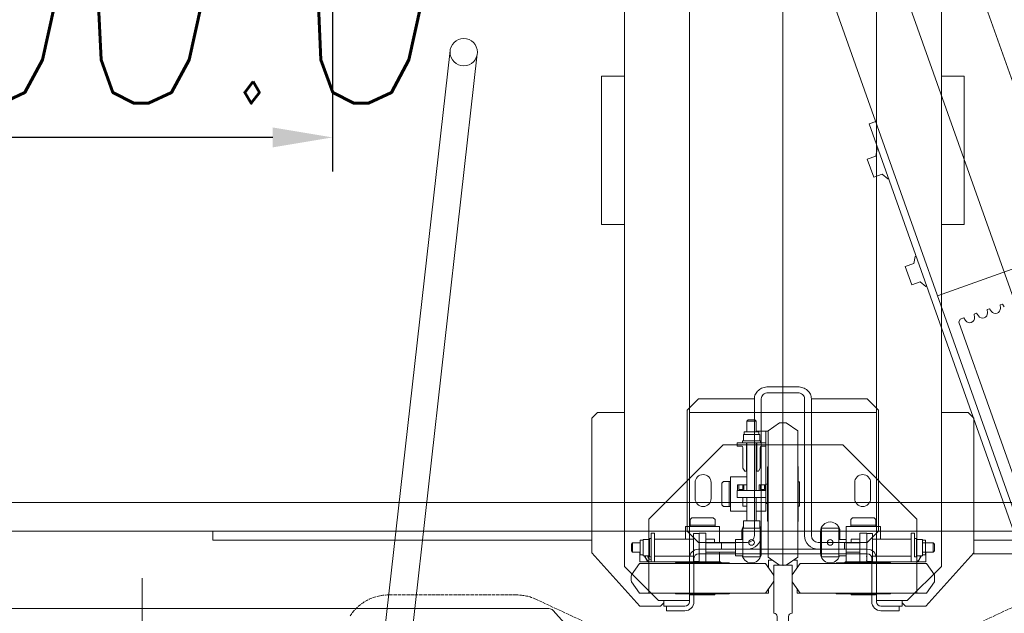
# Model space of a CAD drawing. Header units: millimetres. Extents: x 213386 to 459888, y 74252 to 208052.
# Tile 38 of 256: x 388377 to 389241, y 123037 to 123558. Entities that reach past the tile are written whole.
import ezdxf

# ---------------------------------------------------------------- set-up
doc = ezdxf.new("R2010")
doc.units = ezdxf.units.MM
doc.linetypes.add('ACAD_ISO02W100', pattern=[15, 12, -3])
doc.layers.get('Defpoints').update_dxf_attribs({"color": 255, "lineweight": 0})
doc.layers.add('DASH_25', color=255, linetype='ACAD_ISO02W100', lineweight=0)
doc.layers.add('NOVÁ TENKÁ', color=255, linetype='Continuous', lineweight=0)
doc.layers.add('DIM_COMP_AUX', color=255, linetype='Continuous', lineweight=0, plot=False)
doc.styles.add('ROMANS', font='romans.shx', dxfattribs={"width": 0.75, "oblique": 5, "height": 200})
doc.dimstyles.new('KONE_mm', dxfattribs={"dimscale": 15, "dimtxt": 3.5, "dimasz": 3.5, "dimexe": 2, "dimexo": 0, "dimgap": 2, "dimtad": 1, "dimdec": 0, "dimrnd": 0.01, "dimzin": 0, "dimdsep": 46, "dimtxsty": 'ROMANS', "dimsah": 1, "dimcen": 0, "dimclrd": 256, "dimclre": 256, "dimclrt": 256, "dimadec": 1, "dimazin": 3, "dimtfac": 1, "dimtdec": 0, "dimtmove": 0, "dimatfit": 3, "dimfxl": 1, "dimtolj": 1, "dimtzin": 0, "dimarcsym": 0})

# ---------------------------------------------------------------- blocks, each defined once
blk = doc.blocks.new('MX20_Planview')
at = {"layer": 'DASH_25', "ltscale": 0.25}
for p, q in [((-27.63, 164), (-52.19, 216.67)), ((-27.63, -164), (-52.19, -216.67)), ((-55.94, -233.58), (-55.94, -345.96))]:
    blk.add_line(p, q, dxfattribs=at)
for centre, start, end in [((-15.94, -233.58), 155, 180), ((-15.94, -345.96), 180, 237.10184)]:
    blk.add_arc(centre, 40, start, end, dxfattribs=at)
blk = doc.blocks.new('*D978')
at = {"layer": 'Defpoints', "color": 0, "transparency": 16777216}
for p in [(-429.76, 1725), (-300, 1725), (-300, 1325)]:
    blk.add_point(p, dxfattribs=at)
at = {"layer": 'DIM_COMP_AUX', "lineweight": -2, "transparency": 16777216}
for p, q in [((-300, 1725), (-459.76, 1725)), ((-429.76, 1377.5), (-429.76, 1672.5)), ((-300, 1325), (-459.76, 1325))]:
    blk.add_line(p, q, dxfattribs=at)
at = {"layer": 'DIM_COMP_AUX', "transparency": 16777216}
for points in [[(-421.01, 1672.5), (-438.51, 1672.5), (-429.76, 1725)], [(-421.01, 1377.5), (-438.51, 1377.5), (-429.76, 1325)]]:
    blk.add_solid(points, dxfattribs=at)
at = {"layer": 'DIM_COMP_AUX', "transparency": 16777216, "insert": (-299.76, 1525), "char_height": 200, "attachment_point": 5, "rotation": 270, "style": 'ROMANS'}
blk.add_mtext('\\A1;400.0', dxfattribs=at)
blk = doc.blocks.new('10020_Elevator_0')
at = {"layer": 'NOVÁ TENKÁ'}
for p, q in [((-775, 1880), (-775, 205)), ((-843, 1135.23), (-843, 1848.77)), ((-750, 1855), (-750, 205)), ((-783, 1430), (-783, 1097.5)), ((-775.61, 1430), (-783, 1430)), ((-991.65, 1293.92), (-353.65, 1221.92)), ((-994.35, 1270.08), (-356.35, 1198.08)), ((-885.49, 616.04), (885.09, 1245.09)), ((-891.82, 679.78), (527.46, 1183.53)), ((-526.87, 676.67), (892.48, 1180.44)), ((-891.57, 1089.28), (-844.66, 1131.51)), ((-841, 1055.5), (-794, 1097.5)), ((-794, 1097.5), (-676, 1097.5)), ((-676, 1097.5), (-671, 1092.5)), ((-671, 1092.5), (-671, 1069)), ((-506, 1077), (-506, 1089)), ((-506, 1089), (-376, 1089)), ((-376, 1077), (-376, 1089)), ((-506, 1071), (-506, 1077)), ((-376, 1071), (-376, 1077)), ((-836, 1039), (-806, 1069)), ((-819.5, 1062.89), (-829.5, 1055.88)), ((-813.5, 1062.89), (-803.5, 1055.88)), ((680, 1069), (-806, 1069)), ((-793.5, 1061.89), (-792.5, 1062.89)), ((-792.5, 1062.89), (-786.5, 1062.89)), ((-786.5, 1062.89), (-785.5, 1061.89)), ((-506, 1071), (-506, 1069)), ((-376, 1071), (-376, 1069)), ((-841, 1055.5), (-841, 1052.5)), ((-829.5, 1055.88), (-829.5, 1000.5)), ((-803.5, 1055.88), (-803.5, 1000.5)), ((-802, 985.5), (-802, 1055.5)), ((-793.5, 1055.5), (-802, 1055.5)), ((-802, 1055), (-802, 985)), ((-802, 1055), (-802, 985)), ((-796, 1055.1), (-796, 1052.6)), ((-783, 1055.1), (-796, 1055.1)), ((-793.5, 1061.89), (-785.5, 1061.89)), ((-793.5, 1061.89), (-793.5, 1055.1)), ((-785.5, 1061.89), (-785.5, 1055.1)), ((-783, 1055.1), (-783, 1052.6)), ((-841, 1037.5), (-841, 1052.5)), ((-829.5, 1047.5), (-764.5, 1047.5)), ((-802, 1045.5), (-789.5, 1045.5)), ((-802, 1042.5), (-802, 1045.5)), ((-797.5, 1047.1), (-781.5, 1047.1)), ((-797.5, 1045.5), (-797.5, 1047.1)), ((-781.5, 1045.5), (-797.5, 1045.5)), ((-796.69, 1052.6), (-782.31, 1052.6)), ((-796.69, 1047.5), (-796.69, 1052.6)), ((-784.11, 1047.1), (-794.89, 1047.1)), ((-777, 1045.5), (-789.5, 1045.5)), ((-782.31, 1047.5), (-782.31, 1052.6)), ((-781.5, 1047.1), (-781.5, 1045.5)), ((-777, 1042.5), (-777, 1045.5)), ((-764.5, 1047.5), (-699.5, 982.5)), ((-838, 1034.5), (-841, 1037.5)), ((-836, 1020), (-836, 1039)), ((-802, 1042.5), (-798.5, 1042.5)), ((-799, 1042.5), (-778.5, 1042.5)), ((-778.5, 1042.5), (-799, 1042.5)), ((-797, 1042.5), (-797, 1008.5)), ((-782, 1042.5), (-782, 1008.5)), ((-777, 1042.5), (-780.5, 1042.5)), ((-841, 1032), (-845, 1032)), ((-845, 1032), (-845, 1016)), ((-836, 1034.5), (-841, 1034.5)), ((-841, 1032), (-841, 1034.5)), ((-841, 1032), (-841, 1016)), ((-836, 1020), (-836, 1012)), ((-830, 1000.5), (-830, 1024)), ((-803, 1000.5), (-803, 1024)), ((836, 1012), (-837, 1012)), ((-831, 1011.25), (-831, 1000.5)), ((-830, 1011.25), (-831, 1011.25)), ((-785, 1004), (-775, 1014)), ((-782, 1015.5), (-771, 1015.5)), ((-775, 1014), (-669, 1014)), ((-771, 1015.5), (-771, 1000.5)), ((-771, 1011.45), (-771, 1000.5)), ((-771, 1011.45), (-764.97, 1011.45)), ((-770, 1011.45), (-770, 1000.5)), ((-763.5, 1009.98), (-764.97, 1011.45)), ((-671, 1012), (-671, 848)), ((-669, 1014), (-659, 1004)), ((-837, 1008), (-799, 1008)), ((-803, 1009), (-802, 1009)), ((-802, 992), (-802, 1009)), ((-777, 1003.5), (-802, 1003.5)), ((-801.75, 1008.5), (-789.5, 1008.5)), ((-801.75, 1003.5), (-801.75, 1008.5)), ((-801.75, 1003.5), (-789.5, 1003.5)), ((-795, 1004), (-795, 930)), ((-791, 1004), (-791, 930)), ((-777.25, 1008.5), (-789.5, 1008.5)), ((-785, 1004), (-785, 961)), ((-777.25, 1003.5), (-777.25, 1008.5)), ((-777, 997.5), (-777, 1003.5)), ((-763.5, 991.02), (-763.5, 1009.98)), ((-659, 961), (-659, 1004)), ((-831, 989.75), (-831, 1000.5)), ((-830, 1000.5), (-830, 977)), ((-829.5, 945.12), (-829.5, 1000.5)), ((-803.5, 945.12), (-803.5, 1000.5)), ((-803, 1000.5), (-803, 977)), ((-777, 997.5), (-802, 997.5)), ((-793.5, 997.5), (-793.5, 971.5)), ((-785.5, 997.5), (-785.5, 971.5)), ((-782, 997.5), (-782, 989.95)), ((-782, 995.5), (-782, 997.5)), ((-771, 985.5), (-771, 1000.5)), ((-771, 989.55), (-771, 1000.5)), ((-770, 989.55), (-770, 1000.5)), ((-830, 989.75), (-831, 989.75)), ((-803, 992), (-802, 992)), ((-803, 984), (-802, 985)), ((-803, 984), (-802, 985)), ((-793.5, 985.5), (-802, 985.5)), ((-785.5, 989.95), (-782, 989.95)), ((-785.5, 985.5), (-771, 985.5)), ((-771, 989.55), (-764.97, 989.55)), ((-763.5, 991.02), (-764.97, 989.55)), ((-785, 984), (-791, 984)), ((-791, 984), (-791, 961)), ((-751.98, 983.5), (-753.45, 982.03)), ((-753.45, 976), (-753.45, 982.03)), ((-753.45, 977), (-742.5, 977)), ((-751.98, 983.5), (-733.02, 983.5)), ((-731.55, 977), (-742.5, 977)), ((-733.02, 983.5), (-731.55, 982.03)), ((-731.55, 976), (-731.55, 982.03)), ((-699.5, 982.5), (-699.5, 877.5)), ((-796.69, 965), (-796.69, 971.5)), ((-782.31, 971.5), (-796.69, 971.5)), ((-782.31, 965), (-782.31, 971.5)), ((-757.5, 961.5), (-757.5, 976)), ((-757.5, 976), (-742.5, 976)), ((-753.45, 976), (-742.5, 976)), ((-745.5, 970), (-745.5, 945)), ((-745.5, 970), (-739.5, 970)), ((-727.5, 976), (-742.5, 976)), ((-731.55, 976), (-742.5, 976)), ((-739.5, 970), (-739.5, 945)), ((-739.5, 969.75), (-739.5, 957.5)), ((-734.5, 969.75), (-739.5, 969.75)), ((-734.5, 968.75), (-738.5, 968.75)), ((-738.5, 968.75), (-738.5, 965.25)), ((-734.5, 969.75), (-734.5, 961.5)), ((-727.5, 961.5), (-727.5, 976)), ((-700.5, 970), (-700.5, 966.5)), ((-700.5, 970), (-697.5, 970)), ((-697.5, 970), (-697.5, 957.5)), ((-772.5, 965), (-797.5, 965)), ((-797.5, 965), (-797.5, 950)), ((-794.89, 965), (-784.11, 965)), ((-775.5, 966), (-782.31, 966)), ((-772.5, 965), (-772.5, 950)), ((-772.5, 964.7), (-765.99, 964.7)), ((-772.49, 962.9), (-772.49, 952.11)), ((-765.99, 950.32), (-765.99, 964.7)), ((-745.5, 961.5), (-765.99, 961.5)), ((-745.5, 965), (-753.05, 965)), ((-753.05, 961.5), (-753.05, 965)), ((-747.5, 965), (-745.5, 965)), ((-734.5, 964.25), (-739.5, 964.25)), ((-697.5, 961.5), (-739.5, 961.5)), ((-738.5, 965.25), (-738.5, 967)), ((-734.5, 965.25), (-738.5, 965.25)), ((-722.5, 963.5), (-719.9, 965)), ((-722.5, 963.5), (-722.5, 961.5)), ((-722.5, 962), (-697.5, 962)), ((-702, 965), (-719.9, 965)), ((-700.51, 966.79), (-700.65, 965.85)), ((-697.5, 949.5), (-697.5, 965.5)), ((-697.5, 965.5), (-695.9, 965.5)), ((-695.9, 965.5), (-695.9, 949.5)), ((-695.9, 964.69), (-690.4, 964.69)), ((-695.9, 952.11), (-695.9, 962.89)), ((-690.4, 964.69), (-690.4, 950.31)), ((-687.9, 964), (-690.4, 964)), ((-687.9, 951), (-687.9, 964)), ((-678.5, 961.5), (-687.9, 961.5)), ((-677.5, 960.5), (-678.5, 961.5)), ((-678.5, 953.5), (-678.5, 961.5)), ((-677.5, 954.5), (-677.5, 960.5)), ((-659, 961), (-659, 955)), ((-829.5, 957.5), (-829.5, 942.5)), ((-659, 955), (-779, 955)), ((-772.5, 950.32), (-765.99, 950.32)), ((-745.5, 953.5), (-765.99, 953.5)), ((-757.5, 953.5), (-757.5, 945)), ((-739.5, 945.25), (-739.5, 957.5)), ((-697.5, 953.5), (-739.5, 953.5)), ((-734.5, 950.75), (-739.5, 950.75)), ((-734.5, 945), (-734.5, 950.75)), ((-722.5, 951.5), (-722.5, 953.5)), ((-722.5, 953), (-697.5, 953)), ((-722.5, 951.5), (-719.9, 950)), ((-697.5, 950), (-697.5, 957.5)), ((-697.5, 945), (-697.5, 957.5)), ((-697.5, 950), (-697.5, 954.5)), ((-695.9, 950.31), (-690.4, 950.31)), ((-687.9, 951), (-690.4, 951)), ((-678.5, 953.5), (-687.9, 953.5)), ((-687.5, 953.5), (-687.5, 945)), ((-687.5, 953.5), (-687.5, 943)), ((-678.5, 953.5), (-677.5, 954.5)), ((-819.5, 938.11), (-829.5, 945.12)), ((-829.5, 942.5), (-825.76, 942.5)), ((-813.5, 938.11), (-803.5, 945.12)), ((-807.24, 942.5), (-800.5, 942.5)), ((-804.89, 933), (-797.88, 943)), ((-800.5, 942.5), (-800.5, 939.26)), ((-797.88, 943), (-742.5, 943)), ((-797.5, 950), (-772.5, 950)), ((-794.5, 949), (-775.5, 949)), ((-659, 949), (-779, 949)), ((-742.5, 943.5), (-766, 943.5)), ((-757.5, 945), (-698.84, 945)), ((-751, 945), (-734, 945)), ((-751, 943.5), (-751, 945)), ((-742.5, 943.5), (-719, 943.5)), ((-687.12, 943), (-742.5, 943)), ((-734.5, 945.25), (-739.5, 945.25)), ((-734.5, 945.25), (-739.5, 945.25)), ((-738.5, 946.5), (-738.5, 949.75)), ((-738.5, 946.25), (-738.5, 949.75)), ((-734.5, 949.75), (-738.5, 949.75)), ((-734.5, 946.25), (-738.5, 946.25)), ((-734, 943.5), (-734, 945)), ((-702, 950), (-719.9, 950)), ((-700.5, 945), (-700.5, 948.5)), ((-700.5, 945), (-687.5, 945)), ((-695.9, 949.5), (-697.5, 949.5)), ((-680.11, 933), (-687.12, 943)), ((-653.77, 917), (-653.77, 943)), ((-648.54, 943), (-648.54, 917)), ((-648.54, 917), (-648.54, 943)), ((-805, 930), (805, 930)), ((-804.89, 927), (-797.88, 917)), ((-795, 930), (-795, 856)), ((-791, 930), (-791, 856)), ((-750, 930), (750, 930)), ((-680.11, 927), (-687.12, 917)), ((-819.5, 921.89), (-829.5, 914.88)), ((-829.5, 917.5), (-825.76, 917.5)), ((-829.5, 902.5), (-829.5, 917.5)), ((-813.5, 921.89), (-803.5, 914.88)), ((-807.24, 917.5), (-800.5, 917.5)), ((-800.5, 917.5), (-800.5, 920.74)), ((-797.88, 917), (-742.5, 917)), ((-742.5, 916.5), (-766, 916.5)), ((-753.25, 916.5), (-753.25, 915.5)), ((-687.12, 917), (-742.5, 917)), ((-742.5, 916.5), (-719, 916.5)), ((-731.75, 916.5), (-731.75, 915.5)), ((-829.5, 914.88), (-829.5, 859.5)), ((-803.5, 914.88), (-803.5, 859.5)), ((-779, 911), (-659, 911)), ((-753.25, 915.5), (-742.5, 915.5)), ((-731.75, 915.5), (-742.5, 915.5)), ((-791, 899), (-791, 876)), ((-785, 899), (-785, 856)), ((-659, 905), (-779, 905)), ((-659, 856), (-659, 905)), ((-772.5, 896), (-797.5, 896)), ((-797.5, 881), (-797.5, 896)), ((-775.5, 897), (-794.5, 897)), ((-791, 880), (-791, 890)), ((-772.5, 881), (-772.5, 896)), ((-830, 859.5), (-830, 883)), ((-803, 859.5), (-803, 883)), ((-803, 876), (-802, 875)), ((-802, 805), (-802, 875)), ((-802, 874.5), (-802, 804.5)), ((-793.5, 874.5), (-802, 874.5)), ((-797.5, 881), (-772.5, 881)), ((-796.69, 881), (-796.69, 874.5)), ((-784.11, 881), (-794.89, 881)), ((-794.89, 874.5), (-784.11, 874.5)), ((-793.5, 862.5), (-793.5, 874.5)), ((-785, 876), (-791, 876)), ((-785.5, 862.5), (-785.5, 874.5)), ((-785.5, 874.5), (-771, 874.5)), ((-782.31, 881), (-782.31, 874.5)), ((-782.31, 880), (-775.5, 880)), ((-771, 874.5), (-771, 859.5)), ((-764.5, 812.5), (-699.5, 877.5)), ((-831, 870.25), (-831, 859.5)), ((-830, 870.25), (-831, 870.25)), ((-803, 868), (-802, 868)), ((-802, 868), (-802, 851)), ((-785.5, 870.05), (-782, 870.05)), ((-782, 870.05), (-782, 862.5)), ((-771, 870.45), (-764.97, 870.45)), ((-771, 870.45), (-771, 859.5)), ((-770, 870.45), (-770, 859.5)), ((-763.5, 868.98), (-764.97, 870.45)), ((-763.5, 868.98), (-763.5, 859.5)), ((-831, 848.75), (-831, 859.5)), ((-830, 859.5), (-830, 836)), ((-829.5, 804.12), (-829.5, 859.5)), ((-803.5, 804.12), (-803.5, 859.5)), ((-803, 859.5), (-803, 836)), ((-777, 862.5), (-802, 862.5)), ((-777, 856.5), (-802, 856.5)), ((-801.75, 856.5), (-801.75, 851.5)), ((-801.75, 856.5), (-789.5, 856.5)), ((-799, 856.5), (-778.5, 856.5)), ((-777.25, 856.5), (-789.5, 856.5)), ((-775, 846), (-785, 856)), ((-777.25, 856.5), (-777.25, 851.5)), ((-777, 862.5), (-777, 856.5)), ((-771, 844.5), (-771, 859.5)), ((-771, 848.55), (-771, 859.5)), ((-770, 848.55), (-770, 859.5)), ((-763.5, 850.02), (-763.5, 859.5)), ((-659, 856), (-669, 846)), ((-448.73, 856.01), (-464.76, 850.34)), ((-446.06, 848.47), (-448.73, 856.01)), ((-799, 852), (-837, 852)), ((-799, 848), (-837, 848)), ((-836, 848), (836, 848)), ((-836, 840), (-836, 848)), ((-830, 848.75), (-831, 848.75)), ((-803, 851), (-802, 851)), ((-801.75, 851.5), (-789.5, 851.5)), ((-797, 817.5), (-797, 851.5)), ((-777.25, 851.5), (-789.5, 851.5)), ((-782, 817.5), (-782, 851.5)), ((-780.8, 725.75), (-417.86, 854.21)), ((-771, 848.55), (-764.97, 848.55)), ((-763.5, 850.02), (-764.97, 848.55)), ((-462.09, 842.8), (-464.76, 850.34)), ((-446.06, 848.47), (-439.82, 847.31)), ((-439.82, 847.31), (-439.54, 846.54)), ((-417.86, 854.21), (-415.86, 848.56)), ((-845, 844), (-845, 828)), ((-841, 844), (-841, 828)), ((-836, 840), (-836, 821)), ((-782, 844.5), (-771, 844.5)), ((-669, 846), (-775, 846)), ((-462.09, 842.8), (-466.21, 837.97)), ((-466.21, 837.97), (-465.94, 837.2)), ((-841, 828), (-845, 828)), ((-841, 828), (-841, 825.5)), ((-841, 825.5), (-836, 825.5)), ((-841, 822.5), (-838, 825.5)), ((-841, 807.5), (-841, 822.5)), ((-806, 791), (-836, 821)), ((-543, 822.65), (-559.02, 816.98)), ((-540.33, 815.11), (-543, 822.65)), ((-829.5, 812.5), (-764.5, 812.5)), ((-802, 817.5), (-798.5, 817.5)), ((-802, 817.5), (-802, 814.5)), ((-778.5, 817.5), (-799, 817.5)), ((-798.5, 817.5), (-780.5, 817.5)), ((-781.5, 814.5), (-797.5, 814.5)), ((-797.5, 814.5), (-797.5, 812.9)), ((-797.5, 812.9), (-781.5, 812.9)), ((-796.69, 812.9), (-796.69, 807.4)), ((-784.11, 812.9), (-794.89, 812.9)), ((-777, 814.5), (-789.5, 814.5)), ((-782.31, 812.9), (-782.31, 807.4)), ((-781.5, 812.9), (-781.5, 814.5)), ((-777, 817.5), (-780.5, 817.5)), ((-777, 817.5), (-777, 814.5)), ((-556.36, 809.44), (-559.02, 816.98)), ((-540.33, 815.11), (-534.09, 813.95)), ((-534.09, 813.95), (-533.81, 813.17)), ((-841, 807.5), (-841, 804.5)), ((-794, 762.5), (-841, 804.5)), ((-819.5, 797.11), (-829.5, 804.12)), ((-813.5, 797.11), (-803.5, 804.12)), ((-793.5, 804.5), (-802, 804.5)), ((-796.69, 807.4), (-782.31, 807.4)), ((-796, 804.9), (-796, 807.4)), ((-783, 804.9), (-796, 804.9)), ((-793.5, 798.11), (-793.5, 807.4)), ((-785.5, 798.11), (-785.5, 807.4)), ((-783, 804.9), (-783, 807.4)), ((-556.36, 809.44), (-560.48, 804.61)), ((-560.48, 804.61), (-560.21, 803.83)), ((-793.5, 798.11), (-785.5, 798.11)), ((-793.5, 798.11), (-792.5, 797.11)), ((-792.5, 797.11), (-786.5, 797.11)), ((-786.5, 797.11), (-785.5, 798.11)), ((-806, 791), (680, 791)), ((-805, 791), (-806, 791)), ((-671, 791), (-671, 767.5)), ((-526.87, 676.67), (-568.57, 794.5)), ((-506, 789), (-506, 791)), ((-506, 789), (-506, 783)), ((-376, 789), (-376, 791)), ((-376, 789), (-376, 783)), ((-506, 783), (-506, 771)), ((-376, 783), (-376, 771)), ((-902.67, 665.38), (-591.66, 775.71)), ((-591.66, 775.71), (-589.11, 774.49)), ((-590.39, 769.69), (-587.99, 771.34)), ((-589.11, 774.49), (-587.99, 771.34)), ((-506, 771), (-376, 771)), ((-795, 763.39), (-795, 448)), ((-794, 762.5), (-676, 762.5)), ((-783, 762.5), (-783, 430)), ((-671, 767.5), (-676, 762.5)), ((-584.71, 762.09), (-587.61, 761.86)), ((-584.71, 762.09), (-583.98, 760.03)), ((-586.38, 758.38), (-583.98, 760.03)), ((-580.7, 750.78), (-583.6, 750.55)), ((-582.37, 747.07), (-579.97, 748.72)), ((-580.7, 750.78), (-579.97, 748.72)), ((-576.69, 739.47), (-579.59, 739.24)), ((-578.35, 735.76), (-575.96, 737.41)), ((-576.69, 739.47), (-575.96, 737.41))]:
    blk.add_line(p, q, dxfattribs=at)
at = {"layer": 'NOVÁ TENKÁ', "ltscale": 0.33}
blk.add_line((-1169.57, 1492), (-816.43, 1492), dxfattribs=at)
at = {"layer": 'NOVÁ TENKÁ'}
for points in [[(-802, 1048.39), (-797, 1051.27), (-796.69, 1051.09)], [(-801.8, 1042.5), (-802, 1042.61), (-802, 1048.39)], [(-801.8, 817.5), (-802, 817.39), (-802, 811.61)], [(-802, 811.61), (-797, 808.73), (-796.69, 808.91)]]:
    blk.add_lwpolyline(points, dxfattribs=at)
for points in [[(-732.5, 993), (-746.5, 993, -1), (-746.5, 1007), (-732.5, 1007, -1), (-732.5, 993, -1)], [(-732.5, 867), (-746.5, 867, 1), (-746.5, 853), (-732.5, 853, 1), (-732.5, 867, 1)]]:
    blk.add_lwpolyline(points, format="xyb", dxfattribs=at)
at = {"layer": 'NOVÁ TENKÁ', "ltscale": 3}
blk.add_lwpolyline([(-805, 922), (-847, 922), (-847, 922, 0.414214), (-850, 925), (-871.2, 925, 0.399027), (-875.2, 921.21), (-877.8, 871.29, -0.399027), (-881.8, 867.5), (-887, 867.5), (-887, 992.5), (-881.8, 992.5, -0.399027), (-877.8, 988.71), (-875.2, 938.79, 0.399027), (-871.2, 935), (-850, 935, 0.414214), (-847, 938), (-847, 938), (-805, 938)], format="xyb", close=True, dxfattribs=at)
at = {"layer": 'NOVÁ TENKÁ'}
for centre, radius in [((-355, 1210), 12), ((-785, 957.5), 2.46), ((-785, 888.5), 2.46)]:
    blk.add_circle(centre, radius, dxfattribs=at)
for centre, radius, start, end in [((-848, 1135.23), 5, 311.98721, 0), ((-816.5, 1023.72), 39.28, 85.62002, 94.37998), ((-797, 1045.5), 5, 86.44538, 180), ((-797, 1045.5), 3, 84.06885, 180), ((-829.5, 1024), 0.5, 90, 180), ((-803.5, 1024), 0.5, 0, 90), ((-837, 1016), 8, 180, 270), ((-837, 1016), 4, 180, 270), ((-799, 1004), 8, 0, 90), ((-799, 1004), 4, 0, 90), ((-829.5, 977), 0.5, 180, 270), ((-803.5, 977), 0.5, 270, 0), ((-794.5, 957.5), 8.5, 104.93049, 270), ((-779, 961), 12, 180, 270), ((-779, 961), 6, 180, 270), ((-775.5, 957.5), 8.5, 57.83614, 90), ((-702, 966.5), 1.5, 270, 0), ((-775.5, 957.5), 8.5, 270, 302.30282), ((-766, 943), 0.5, 90, 180), ((-718.99, 943), 0.5, 0, 90), ((-702, 948.5), 1.5, 0, 90), ((-816.5, 977.28), 39.28, 265.62002, 274.37998), ((-765.72, 930), 39.28, 175.62002, 184.37998), ((-719.28, 930), 39.28, 355.62002, 4.37998), ((-816.5, 882.72), 39.28, 85.62002, 94.37998), ((-766, 917), 0.5, 180, 270), ((-719, 917), 0.5, 270, 0), ((-779, 899), 12, 90, 180), ((-779, 899), 6, 90, 180), ((-794.5, 888.5), 8.5, 90, 255.06951), ((-775.5, 888.5), 8.5, 270, 90), ((-829.5, 883), 0.5, 90, 180), ((-803.5, 883), 0.5, 0, 90), ((-799, 856), 8, 270, 0), ((-799, 856), 4, 270, 0), ((-837, 844), 8, 90, 180), ((-837, 844), 4, 90, 180), ((-829.5, 836), 0.5, 180, 270), ((-803.5, 836), 0.5, 270, 0), ((-797, 814.5), 5, 180, 273.55462), ((-816.5, 836.28), 39.28, 265.62002, 274.37998), ((-587.95, 766.15), 4.3, 124.53137, 274.53137), ((-583.94, 754.84), 4.3, 124.53137, 274.53137), ((-579.93, 743.53), 4.3, 124.53137, 274.53137)]:
    blk.add_arc(centre, radius, start, end, dxfattribs=at)
for points, knots in [([(-659, 955), (-657.63, 955), (-654.8, 954.34), (-651.33, 951.61), (-649.06, 947.64), (-648.54, 944.55), (-648.54, 943)], [0, 0, 0, 0, 0.233985, 0.477631, 0.734364, 1, 1, 1, 1]), ([(-659, 955), (-657.63, 955), (-654.8, 954.34), (-651.33, 951.61), (-649.06, 947.64), (-648.54, 944.55), (-648.54, 943)], [0, 0, 0, 0, 0.233985, 0.477631, 0.734364, 1, 1, 1, 1]), ([(-659, 949), (-658.32, 949), (-656.9, 948.67), (-655.17, 947.31), (-654.03, 945.32), (-653.77, 943.78), (-653.77, 943)], [0, 0, 0, 0, 0.233997, 0.477636, 0.734349, 1, 1, 1, 1]), ([(-653.77, 917), (-653.77, 916.22), (-654.03, 914.68), (-655.17, 912.69), (-656.9, 911.33), (-658.32, 911), (-659, 911)], [0, 0, 0, 0, 0.265651, 0.522364, 0.766003, 1, 1, 1, 1]), ([(-648.54, 917), (-648.54, 915.45), (-649.06, 912.36), (-651.33, 908.39), (-654.8, 905.66), (-657.63, 905), (-659, 905)], [0, 0, 0, 0, 0.265636, 0.522369, 0.766015, 1, 1, 1, 1]), ([(-648.54, 917), (-648.54, 915.45), (-649.06, 912.36), (-651.33, 908.39), (-654.8, 905.66), (-657.63, 905), (-659, 905)], [0, 0, 0, 0, 0.265636, 0.522369, 0.766015, 1, 1, 1, 1])]:
    blk.add_open_spline(points, degree=3, knots=knots, dxfattribs=at)
blk.add_point((-805, 930), dxfattribs=at)
at = {"layer": 'NOVÁ TENKÁ', "linetype": 'ByBlock'}
for p in [(-800.75, 856.5), (-797.22, 856.5)]:
    blk.add_point(p, dxfattribs=at)
at = {"layer": 'NOVÁ TENKÁ', "rotation": 180}
blk.add_blockref('MX20_Planview', (-887, 930), dxfattribs=at)
at = {"layer": 'DIM_COMP_AUX'}
dim = blk.add_linear_dim(base=(-429.76, 1725), p1=(-300, 1325), p2=(-300, 1725), angle=90, dimstyle='KONE_mm', override={"dimdec": 1}, dxfattribs=at)
dim.commit()
dim.dimension.update_dxf_attribs({"geometry": '*D978', "text_midpoint": (-429.76, 1525), "dimtype": 128})

msp = doc.modelspace()

# ---------------------------------------------------------------- block references
at = {"rotation": 90}
msp.add_blockref('10020_Elevator_0', (389976.638, 123884.654), dxfattribs=at)

doc.saveas('drawing.dxf')
